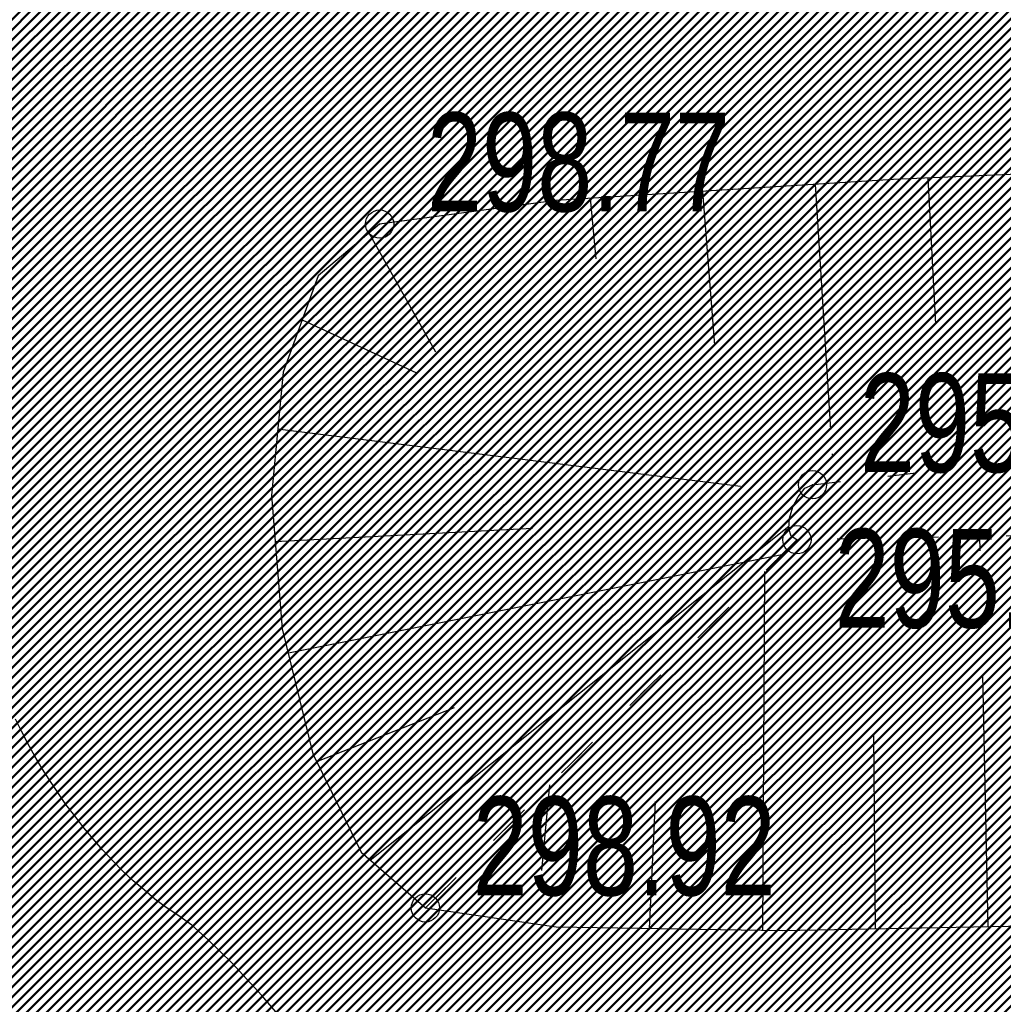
# Model space of a CAD drawing. Extents: x 2931 to 5026, y -2784 to 809.
# Tile 17 of 170: x 3178 to 3196, y -2406 to -2389. Entities that reach past the tile are written whole.
import ezdxf

# ---------------------------------------------------------------- set-up
doc = ezdxf.new("R2010")
doc.units = 0
doc.header["$MEASUREMENT"] = 0
doc.linetypes.add('CONTI', pattern=[0])
doc.linetypes.add('STROT', pattern=[1.7, 0.5, -1.2])
doc.layers.add('.', color=7, linetype='Continuous', lineweight=15)
for name, color, linetype in [('GORIZDEFAULT', 32, 'CONTI'), ('OTKOSDEFAULT', 32, 'CONTI'), ('PI_OTDEFAULT', 172, 'CONTI'), ('PI_TTDEFAULT', 5, 'CONTI')]:
    doc.layers.add(name, color=color, linetype=linetype)
doc.styles.add('SHRFT', font='TXT', dxfattribs={"width": 0.75})
pattern_1 = [(45, (0, -760.2495699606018), (-0.08838834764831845, 0.08838834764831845), [])]

# ---------------------------------------------------------------- blocks, each defined once
blk = doc.blocks.new('bstrtthtytt434')
at = {"layer": 'GORIZDEFAULT', "color": 32}
blk.add_lwpolyline([(3183.420719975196, 616.487005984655), (3182.718198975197, 617.306433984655), (3182.189301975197, 617.888471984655), (3181.775184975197, 618.288230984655), (3181.475088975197, 618.555705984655), (3181.232383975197, 618.732040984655), (3181.024251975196, 618.870896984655), (3180.821997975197, 619.0178439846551), (3180.631498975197, 619.180969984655), (3180.441000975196, 619.344096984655), (3180.256379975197, 619.515313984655), (3180.077636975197, 619.694620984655), (3179.896681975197, 619.8878959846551), (3179.729694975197, 620.083382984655), (3179.562707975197, 620.278869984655), (3179.407475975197, 620.490537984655), (3179.246366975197, 620.694115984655), (3179.105103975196, 620.907995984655), (3178.963839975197, 621.121875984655), (3178.822576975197, 621.335755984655), (3178.695280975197, 621.551847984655), (3178.573863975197, 621.776029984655), (3178.460536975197, 621.994334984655), (3178.355298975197, 622.206761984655)], dxfattribs=at)
at = {"layer": 'OTKOSDEFAULT', "color": 32}
for p, q in [((3201.637762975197, 632.101375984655), (3193.907872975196, 631.771982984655)), ((3193.907872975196, 631.771982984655), (3187.924874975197, 631.397105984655)), ((3194.519558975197, 631.797272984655), (3194.650930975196, 629.204967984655)), ((3190.526721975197, 631.558625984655), (3190.736088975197, 628.835490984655)), ((3192.519095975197, 631.680887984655), (3192.790991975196, 627.342515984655)), ((3187.924874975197, 631.397105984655), (3184.804821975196, 630.9816899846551)), ((3188.534348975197, 631.436363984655), (3188.632644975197, 630.363731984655)), ((3184.804821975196, 630.9816899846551), (3183.718611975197, 630.065092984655)), ((3184.615211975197, 630.822792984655), (3185.793295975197, 628.7184359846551)), ((3183.718611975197, 630.065092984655), (3183.094496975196, 628.355420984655)), ((3183.434457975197, 629.282688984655), (3185.458952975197, 628.3433169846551)), ((3183.094496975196, 628.355420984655), (3182.889681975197, 626.168058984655)), ((3182.995721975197, 627.351805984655), (3191.196055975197, 626.3381859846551)), ((3192.823547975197, 626.910960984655), (3192.826518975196, 626.8469989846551)), ((3182.889681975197, 626.168058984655), (3183.077553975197, 623.806638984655)), ((3182.954033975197, 625.3549429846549), (3187.512987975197, 625.590183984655)), ((3184.635961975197, 619.707826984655), (3192.052919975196, 625.629112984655)), ((3195.443938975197, 625.192544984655), (3195.440142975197, 625.4425169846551)), ((3183.188039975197, 623.380267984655), (3191.932585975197, 625.123227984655)), ((3191.591688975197, 618.461284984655), (3191.629084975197, 624.8245859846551)), ((3183.077553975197, 623.806638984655), (3183.621199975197, 621.594637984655)), ((3195.583137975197, 618.5278909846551), (3195.491306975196, 622.9950109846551)), ((3183.693316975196, 621.455716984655), (3186.133035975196, 622.414866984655)), ((3193.591457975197, 618.4916489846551), (3193.558925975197, 621.951553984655)), ((3183.621199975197, 621.594637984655), (3184.477823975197, 619.847441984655)), ((3187.679103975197, 619.524005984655), (3187.818068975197, 621.0422909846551)), ((3189.588947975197, 618.4948829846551), (3189.690802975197, 620.744688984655)), ((3184.477823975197, 619.847441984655), (3185.614937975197, 618.860591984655)), ((3185.614937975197, 618.860591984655), (3187.930288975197, 618.525704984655)), ((3187.930288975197, 618.525704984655), (3191.935770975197, 618.4585079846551)), ((3191.935770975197, 618.4585079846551), (3197.002821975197, 618.559447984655))]:
    blk.add_line(p, q, dxfattribs=at)
at = {"layer": 'OTKOSDEFAULT', "color": 32, "linetype": 'STROT'}
for p, q in [((3193.809658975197, 626.515885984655), (3197.110601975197, 626.874042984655)), ((3192.473847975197, 626.361587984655), (3193.809658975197, 626.515885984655)), ((3192.221034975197, 626.149725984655), (3192.340804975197, 626.2975609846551)), ((3192.340804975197, 626.2975609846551), (3192.473847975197, 626.361587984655)), ((3192.127748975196, 625.970288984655), (3192.221034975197, 626.149725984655)), ((3192.066822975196, 625.7673399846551), (3192.127748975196, 625.970288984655)), ((3192.053678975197, 625.5791189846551), (3192.066822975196, 625.7673399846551)), ((3192.095647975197, 625.449740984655), (3192.053678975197, 625.5791189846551)), ((3192.198607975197, 625.387296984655), (3192.095647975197, 625.449740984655)), ((3196.404001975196, 625.459151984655), (3193.412437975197, 625.407727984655)), ((3185.614937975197, 618.860591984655), (3192.198607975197, 625.387296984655)), ((3192.198607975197, 625.387296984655), (3185.614937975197, 618.860591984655)), ((3193.412437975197, 625.407727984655), (3192.198607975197, 625.387296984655))]:
    blk.add_line(p, q, dxfattribs=at)
at = {"layer": 'PI_TTDEFAULT', "color": 0}
for centre in [(3184.804821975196, 630.9816899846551), (3192.473847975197, 626.361587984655), (3192.198607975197, 625.387296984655), (3185.614937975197, 618.860591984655)]:
    blk.add_circle(centre, 0.25, dxfattribs=at)
for p in [(3184.804821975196, 630.9816899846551), (3192.473847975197, 626.361587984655), (3192.198607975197, 625.387296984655), (3185.614937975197, 618.860591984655)]:
    blk.add_point(p, dxfattribs=at)
at = {"layer": 'PI_OTDEFAULT', "color": 0, "style": 'SHRFT', "width": 0.75}
for s, p in [('298.77', (3185.643890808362, 631.2050456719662)), ('295.25', (3193.312916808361, 626.5849446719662)), ('295.59', (3192.866152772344, 623.8275587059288)), ('298.92', (3186.454006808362, 619.0839486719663))]:
    blk.add_text(s, height=1.75, dxfattribs=at).set_placement(p)

msp = doc.modelspace()

# ---------------------------------------------------------------- hatches: boundary and pattern name
at = {"layer": '.', "linetype": 'ByBlock', "lineweight": 50}
h = msp.add_hatch(dxfattribs=at)
h.set_pattern_fill('ANSI31', color=252)
h.set_pattern_definition(pattern_1)
edge = h.paths.add_edge_path()
edge.add_line((3056.579508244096, -2312.821312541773), (3060.468574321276, -2322.03408438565))
edge.add_line((3060.468574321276, -2322.03408438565), (3091.428099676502, -2308.964875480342))
edge.add_arc((3092.594819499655, -2311.728707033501), 2.999999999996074, 59.08883293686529, 112.8864824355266, ccw=False)
edge.add_line((3094.135944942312, -2309.154812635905), (3125.421424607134, -2327.887068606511))
edge.add_arc((3123.880299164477, -2330.460963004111), 3.000000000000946, 6.846905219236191, 59.0888329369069, ccw=False)
edge.add_line((3126.858903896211, -2330.103312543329), (3145.92372928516, -2488.88006621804))
edge.add_line((3145.92372928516, -2488.88006621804), (3153.629677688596, -2553.057180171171))
edge.add_line((3153.629677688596, -2553.057180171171), (3155.627738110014, -2590.136361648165))
edge.add_line((3155.627738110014, -2590.136361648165), (3160.809987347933, -2689.926820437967))
edge.add_arc((3157.814024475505, -2690.082404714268), 2.999999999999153, -86.74722545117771, 2.9727744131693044, ccw=False)
edge.add_line((3157.984247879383, -2693.077571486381), (3050.375705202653, -2699.193255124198))
edge.add_line((3050.375705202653, -2699.193255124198), (3050.943116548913, -2709.177144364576))
edge.add_line((3050.943116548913, -2709.177144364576), (3313.191871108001, -2694.335524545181))
edge.add_line((3313.191871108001, -2694.335524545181), (3312.624459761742, -2684.351635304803))
edge.add_line((3312.624459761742, -2684.351635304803), (3173.95866141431, -2692.169702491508))
edge.add_arc((3173.788438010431, -2689.174535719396), 2.999999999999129, 182.972774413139, 273.2527745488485, ccw=False)
edge.add_line((3170.792475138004, -2689.330119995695), (3164.49681413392, -2568.651081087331))
edge.add_line((3164.49681413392, -2568.651081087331), (3163.4838931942, -2549.996359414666))
edge.add_line((3163.4838931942, -2549.996359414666), (3160.81852438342, -2528.100377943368))
edge.add_arc((3164.480270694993, -2528.433239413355), 3.67684413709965, 91.76941746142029, 174.8059522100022, ccw=False)
edge.add_line((3164.36673985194, -2524.758148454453), (3165.328204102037, -2524.665378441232))
edge.add_line((3165.328204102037, -2524.665378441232), (3157.302999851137, -2442.857136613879))
edge.add_arc((3156.299241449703, -2436.34407918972), 6.589950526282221, 187.8889569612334, 278.7611968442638, ccw=False)
edge.add_line((3149.771658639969, -2437.248573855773), (3140.934979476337, -2363.416485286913))
edge.add_line((3140.934979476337, -2363.416485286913), (3139.504408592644, -2350.754711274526))
edge.add_line((3139.504408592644, -2350.754711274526), (3136.203008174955, -2324.042627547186))
edge.add_arc((3133.224403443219, -2324.400278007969), 3.000000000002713, 6.84690521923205, 59.08883293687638)
edge.add_line((3134.765528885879, -2321.826383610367), (3099.87037971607, -2300.93282936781))
edge.add_arc((3101.693711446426, -2298.274062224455), 3.223907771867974, 157.9186088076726, 235.5584146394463, ccw=False)
edge.add_line((3098.706274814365, -2297.062120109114), (3108.700353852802, -2280.575790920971))
edge.add_arc((3111.264605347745, -2282.132908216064), 3.00000000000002, 58.73218183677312, 148.732181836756, ccw=False)
edge.add_line((3112.821722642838, -2279.568656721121), (3205.618491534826, -2335.918610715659))
edge.add_line((3205.618491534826, -2335.918610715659), (3207.292050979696, -2336.828718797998))
edge.add_line((3207.292050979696, -2336.828718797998), (3243.014474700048, -2350.174162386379))
edge.add_line((3243.014474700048, -2350.174162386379), (3266.942729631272, -2359.048636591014))
edge.add_line((3266.942729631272, -2359.048636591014), (3413.241120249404, -2447.108035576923))
edge.add_line((3413.241120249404, -2447.108035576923), (3418.398145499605, -2438.54035849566))
edge.add_line((3418.398145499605, -2438.54035849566), (3272.099754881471, -2350.480959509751))
edge.add_line((3272.099754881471, -2350.48095950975), (3270.420061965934, -2349.67270144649))
edge.add_line((3270.420061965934, -2349.67270144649), (3212.929790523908, -2328.350798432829))
edge.add_line((3212.929790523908, -2328.350798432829), (3210.80888251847, -2327.371105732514))
edge.add_line((3210.80888251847, -2327.371105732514), (3103.502412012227, -2262.210273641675))
edge.add_arc((3105.05952930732, -2259.646022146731), 2.999999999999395, 149.0720988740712, 238.7321818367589, ccw=False)
edge.add_line((3102.486085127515, -2258.104145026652), (3107.443599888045, -2249.829888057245))
edge.add_line((3107.443599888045, -2249.829888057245), (3098.865452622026, -2244.690297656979))
edge.add_line((3098.865452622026, -2244.69029765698), (3093.95672483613, -2252.883127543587))
edge.add_arc((3091.383280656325, -2251.341250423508), 2.999999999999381, 238.7321818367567, 329.07209887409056, ccw=False)
edge.add_line((3089.826163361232, -2253.905501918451), (3029.258160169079, -2217.126158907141))
edge.add_line((3029.258160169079, -2217.126158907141), (3024.067769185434, -2225.673663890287))
edge.add_line((3024.067769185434, -2225.673663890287), (3099.145714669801, -2271.264031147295))
edge.add_arc((3097.588597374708, -2273.828282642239), 2.999999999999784, -31.267816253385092, 58.732181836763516, ccw=False)
edge.add_line((3100.152848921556, -2275.385399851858), (3084.60404677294, -2300.991074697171))
edge.add_line((3084.60404677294, -2300.991074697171), (3056.579508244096, -2312.821312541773))
h = msp.add_hatch(dxfattribs=at)
h.set_pattern_fill('ANSI31', color=72)
h.set_pattern_definition(pattern_1)
edge = h.paths.add_edge_path()
edge.add_line((3198.64854658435, -2533.091432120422), (3204.228626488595, -2532.461111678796))
edge.add_line((3204.228626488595, -2532.461111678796), (3205.797166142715, -2546.370449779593))
edge.add_line((3205.797166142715, -2546.370449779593), (3240.426562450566, -2542.464707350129))
edge.add_line((3240.426562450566, -2542.464707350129), (3240.44861768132, -2542.6602551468))
edge.add_line((3240.44861768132, -2542.6602551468), (3240.049289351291, -2542.706391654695))
edge.add_line((3240.049289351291, -2542.706391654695), (3241.597948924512, -2556.425770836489))
edge.add_line((3241.597948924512, -2556.425770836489), (3241.996162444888, -2556.38075674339))
edge.add_line((3241.996162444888, -2556.38075674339), (3242.018783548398, -2556.580872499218))
edge.add_line((3242.018783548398, -2556.580872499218), (3164.317276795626, -2565.344584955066))
edge.add_line((3164.317276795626, -2565.344584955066), (3165.502113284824, -2587.921263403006))
edge.add_line((3165.502113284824, -2587.921263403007), (3169.410030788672, -2587.71068013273))
edge.add_line((3169.410030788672, -2587.71068013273), (3168.370118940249, -2569.242699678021))
edge.add_line((3168.370118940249, -2569.242699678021), (3257.968945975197, -2564.605967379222))
edge.add_line((3257.968945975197, -2564.605967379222), (3268.704736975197, -2563.456844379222))
edge.add_line((3268.704736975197, -2563.456844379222), (3270.714068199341, -2563.190893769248))
edge.add_line((3270.714068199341, -2563.190893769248), (3269.535281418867, -2553.679751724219))
edge.add_line((3269.535281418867, -2553.679751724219), (3268.265415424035, -2549.617480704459))
edge.add_line((3268.265415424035, -2549.617480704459), (3268.137689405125, -2536.980160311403))
edge.add_line((3268.137689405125, -2536.980160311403), (3268.591353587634, -2536.988949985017))
edge.add_line((3268.591353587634, -2536.988949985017), (3271.151259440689, -2516.901073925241))
edge.add_line((3271.151259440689, -2516.901073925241), (3253.464385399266, -2438.824788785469))
edge.add_line((3253.464385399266, -2438.82478878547), (3246.166203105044, -2403.193287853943))
edge.add_line((3246.166203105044, -2403.193287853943), (3240.206266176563, -2366.234493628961))
edge.add_line((3240.206266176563, -2366.234493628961), (3243.364342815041, -2350.778233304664))
edge.add_line((3243.364342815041, -2350.778233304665), (3206.455271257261, -2336.373664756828))
edge.add_line((3206.455271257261, -2336.373664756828), (3113.046281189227, -2283.05801545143))
edge.add_line((3113.046281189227, -2283.05801545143), (3101.14519328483, -2301.682377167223))
edge.add_line((3101.14519328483, -2301.682377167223), (3134.765528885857, -2321.826383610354))
edge.add_arc((3133.22440344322, -2324.400278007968), 3.000000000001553, 6.849462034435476, 59.088832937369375, ccw=False)
edge.add_line((3136.202992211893, -2324.042494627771), (3146.943135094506, -2413.472300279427))
edge.add_line((3146.943135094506, -2413.472300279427), (3222.727371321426, -2404.312809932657))
edge.add_arc((3223.040655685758, -2408.199481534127), 3.899277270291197, 6.922887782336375, 94.60835138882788, ccw=False)
edge.add_arc((3223.040740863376, -2408.199511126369), 3.899196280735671, -81.47081594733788, 6.923470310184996, ccw=False)
edge.add_line((3223.619042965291, -2412.05558403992), (3196.190003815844, -2415.370747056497))
edge.add_arc((3198.473142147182, -2432.932361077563), 17.70940449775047, 97.40732442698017, 105.2026607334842)
edge.add_arc((3203.298833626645, -2450.679680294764), 36.10110462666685, 105.2072041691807, 108.1649889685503)
edge.add_arc((3188.026555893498, -2402.977521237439), 13.9895464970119, 277.1896508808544, 286.6895548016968, ccw=False)
edge.add_line((3189.777404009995, -2416.85707245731), (3187.842487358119, -2417.090951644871))
edge.add_arc((3184.99443761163, -2418.945933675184), 3.398874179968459, 6.9207488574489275, 33.07686530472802, ccw=False)
edge.add_arc((3184.993523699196, -2418.946345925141), 3.399831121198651, -83.07989968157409, 6.925789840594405, ccw=False)
edge.add_arc((3184.99346771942, -2418.946030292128), 3.400151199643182, 163.5011670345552, 276.9203959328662, ccw=False)
edge.add_line((3181.733315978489, -2417.980401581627), (3147.972979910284, -2422.054859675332))
edge.add_line((3147.972979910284, -2422.054859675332), (3149.771658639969, -2437.248573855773))
edge.add_arc((3156.299241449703, -2436.34407918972), 6.589950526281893, 187.88895696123, 278.7611968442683)
edge.add_line((3157.302999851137, -2442.857136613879), (3156.287946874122, -2432.509773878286))
edge.add_arc((3165.559726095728, -2432.951981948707), 9.282318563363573, 100.07270603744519, 177.2694053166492, ccw=False)
edge.add_line((3163.936269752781, -2423.812735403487), (3168.630711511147, -2423.343163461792))
edge.add_arc((3169.037464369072, -2432.546792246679), 9.212612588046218, 9.79482017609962, 92.53053086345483, ccw=False)
edge.add_line((3178.11578730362, -2430.97953879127), (3178.310066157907, -2432.921798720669))
edge.add_line((3178.310066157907, -2432.921798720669), (3182.539779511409, -2439.693473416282))
edge.add_line((3182.539779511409, -2439.693473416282), (3183.799722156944, -2452.535855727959))
edge.add_line((3183.799722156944, -2452.535855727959), (3187.002343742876, -2452.215506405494))
edge.add_line((3187.002343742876, -2452.215506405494), (3189.210950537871, -2475.135808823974))
edge.add_line((3189.210950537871, -2475.135808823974), (3186.060597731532, -2475.450929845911))
edge.add_line((3186.060597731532, -2475.450929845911), (3186.254695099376, -2477.391375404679))
edge.add_line((3186.254695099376, -2477.391375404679), (3183.233715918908, -2482.554248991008))
edge.add_arc((3187.73220544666, -2482.106702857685), 4.520697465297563, 185.6815518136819, 272.2770185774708)
edge.add_line((3187.911817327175, -2486.623830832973), (3193.870304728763, -2486.027819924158))
edge.add_arc((3192.734762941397, -2481.462962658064), 4.703974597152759, 283.9692133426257, 366.943481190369)
edge.add_line((3197.404238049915, -2480.894298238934), (3197.262375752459, -2479.615018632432))
edge.add_line((3197.262375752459, -2479.615018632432), (3193.661081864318, -2478.128648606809))
edge.add_line((3193.661081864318, -2478.128648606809), (3192.899904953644, -2470.742679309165))
edge.add_line((3192.899904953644, -2470.742679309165), (3189.682132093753, -2471.06454417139))
edge.add_line((3189.682132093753, -2471.06454417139), (3185.735106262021, -2431.60502531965))
edge.add_line((3185.735106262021, -2431.60502531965), (3188.844983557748, -2431.293952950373))
edge.add_line((3188.844983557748, -2431.293952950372), (3188.789684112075, -2430.686479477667))
edge.add_arc((3202.589761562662, -2434.181863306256), 14.23586477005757, 99.41612415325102, 165.7866270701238, ccw=False)
edge.add_line((3200.260722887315, -2420.137810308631), (3222.923904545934, -2417.870875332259))
edge.add_arc((3223.460798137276, -2430.845292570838), 12.98552106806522, 5.712137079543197, 92.3696013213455, ccw=False)
edge.add_line((3236.381839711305, -2429.552836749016), (3237.467507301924, -2440.424911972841))
edge.add_line((3237.467507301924, -2440.424911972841), (3245.489102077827, -2520.619033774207))
edge.add_arc((3232.636911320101, -2521.240463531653), 12.86720568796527, -83.64731502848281, 2.7682123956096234, ccw=False)
edge.add_line((3234.060644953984, -2534.028659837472), (3215.68325286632, -2535.86689921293))
edge.add_arc((3214.378686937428, -2523.146660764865), 12.78696048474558, 185.7956058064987, 275.8556841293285, ccw=False)
edge.add_line((3201.657087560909, -2524.437887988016), (3199.058106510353, -2498.363331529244))
edge.add_arc((3194.432319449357, -2498.826036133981), 4.648870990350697, 5.712137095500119, 93.3895282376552)
edge.add_line((3194.157459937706, -2494.18529764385), (3187.347289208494, -2494.876936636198))
edge.add_arc((3187.957506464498, -2499.233898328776), 4.399486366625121, 97.97273957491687, 185.7133964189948)
edge.add_line((3183.579875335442, -2499.671877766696), (3184.27298960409, -2506.600365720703))
edge.add_line((3184.27298960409, -2506.600365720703), (3184.892601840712, -2507.091513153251))
edge.add_line((3184.892601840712, -2507.091513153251), (3197.794868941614, -2505.864546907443))
edge.add_line((3197.794868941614, -2505.864546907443), (3199.787466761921, -2526.595405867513))
edge.add_arc((3189.185059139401, -2527.721193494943), 10.66200943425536, -84.22149646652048, 6.061084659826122, ccw=False)
edge.add_line((3190.258542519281, -2538.329024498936), (3179.89345328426, -2539.377943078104))
edge.add_arc((3178.567549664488, -2526.425563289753), 13.02006768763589, 184.5809880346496, 275.8448699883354, ccw=False)
edge.add_line((3165.58907542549, -2527.465452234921), (3165.328204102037, -2524.665378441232))
edge.add_line((3165.328204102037, -2524.665378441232), (3164.846212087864, -2524.711885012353))
edge.add_line((3164.846212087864, -2524.711885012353), (3167.773249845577, -2550.659093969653))
edge.add_line((3167.773249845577, -2550.659093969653), (3200.231651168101, -2546.998066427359))
edge.add_line((3200.231651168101, -2546.998066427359), (3198.64854658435, -2533.091432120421))

# ---------------------------------------------------------------- block references
at = {"linetype": 'ByBlock'}
msp.add_blockref('bstrtthtytt434', (0, -3023.298577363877), dxfattribs=at)

doc.saveas('drawing.dxf')
